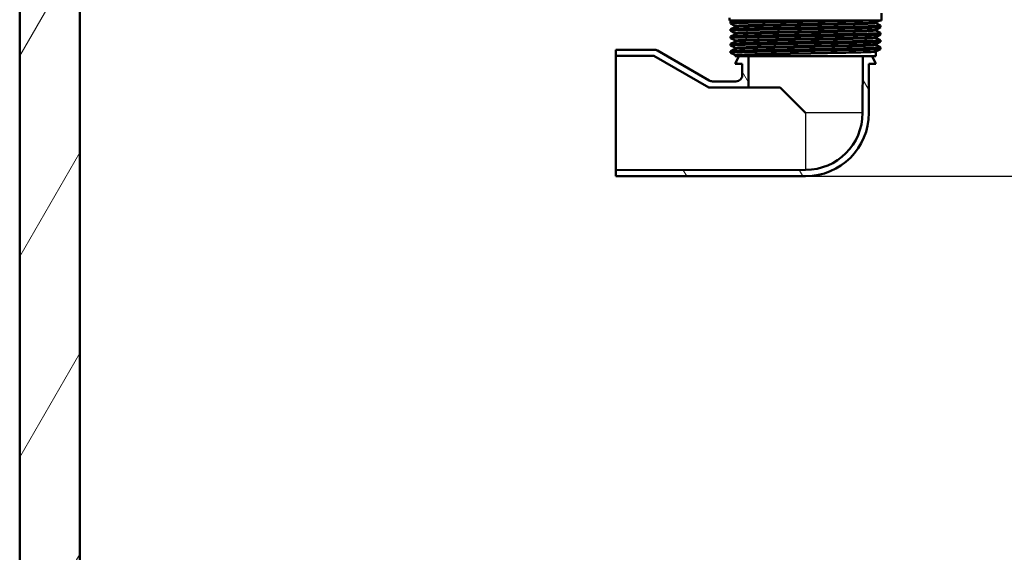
# Model space of a CAD drawing. Header units: millimetres. Extents: x 100 to 2000, y 93 to 2870.
# Tile 3 of 31: x 401 to 712, y 1299 to 1467. Entities that reach past the tile are written whole.
import ezdxf

# ---------------------------------------------------------------- set-up
doc = ezdxf.new("R2010")
doc.units = ezdxf.units.MM
doc.header["$LTSCALE"] = 10
for name, color, linetype, lineweight in [('Dimensions(ISO)', 7, 'Continuous', 25), ('Hatch', 7, 'Continuous', 9), ('Visible Edges(ISO)', 7, 'Continuous', 50), ('Visible Tangent Edges(ISO)', 7, 'Continuous', 25)]:
    doc.layers.add(name, color=color, linetype=linetype, lineweight=lineweight)
doc.styles.add('Text_3.5mm', font='arial.ttf', dxfattribs={"width": 0.9})
doc.dimstyles.new('KS-STANDARD', dxfattribs={"dimscale": 10, "dimtxt": 3.5, "dimasz": 2.5, "dimexe": 3.175, "dimexo": 0, "dimgap": 0.8, "dimtad": 1, "dimdec": 1, "dimrnd": 1e-08, "dimtxsty": 'Text_3.5mm', "dimcen": 0.09, "dimdle": 10, "dimclrd": 7, "dimclre": 7, "dimclrt": 7, "dimadec": 0, "dimazin": 2, "dimtfac": 0.714286, "dimtdec": 4, "dimtmove": 0, "dimatfit": 3, "dimfxl": 0, "dimtolj": 1, "dimlwd": 25, "dimlwe": 25, "dimarcsym": 0})

# ---------------------------------------------------------------- blocks, each defined once
blk = doc.blocks.new('*D7')
at = {"layer": 'Defpoints', "color": 0, "linetype": 'Continuous'}
for p in [(1000.52, 1726.84), (1080.52, 1726.84), (588.92, 1417.65)]:
    blk.add_point(p, dxfattribs=at)
at = {"layer": 'Dimensions(ISO)', "color": 7, "linetype": 'Continuous', "lineweight": 25}
for p, q in [((1000.52, 1726.84), (1112.27, 1726.84)), ((1080.52, 1442.65), (1080.52, 1701.84)), ((588.92, 1417.65), (1112.27, 1417.65))]:
    blk.add_line(p, q, dxfattribs=at)
at = {"layer": 'Dimensions(ISO)', "color": 7, "linetype": 'Continuous'}
for points in [[(1076.36, 1701.84), (1084.69, 1701.84), (1080.52, 1726.84)], [(1076.36, 1442.65), (1084.69, 1442.65), (1080.52, 1417.65)]]:
    blk.add_solid(points, dxfattribs=at)
at = {"layer": 'Dimensions(ISO)', "color": 7, "linetype": 'Continuous', "lineweight": 25, "insert": (1054.64, 1519.32), "char_height": 35, "attachment_point": 4, "rotation": 90, "style": 'Text_3.5mm'}
blk.add_mtext('\\A1;309', dxfattribs=at)
blk = doc.blocks.new('*D9')
at = {"layer": 'Defpoints', "color": 0, "linetype": 'Continuous'}
for p in [(648.92, 1417.65), (1080.52, 1417.65), (926.52, 856.84)]:
    blk.add_point(p, dxfattribs=at)
at = {"layer": 'Dimensions(ISO)', "color": 7, "linetype": 'Continuous', "lineweight": 25}
for p, q in [((648.92, 1417.65), (1112.27, 1417.65)), ((1080.52, 881.84), (1080.52, 1392.65)), ((926.52, 856.84), (1112.27, 856.84))]:
    blk.add_line(p, q, dxfattribs=at)
at = {"layer": 'Dimensions(ISO)', "color": 7, "linetype": 'Continuous'}
for points in [[(1076.36, 1392.65), (1084.69, 1392.65), (1080.52, 1417.65)], [(1076.36, 881.84), (1084.69, 881.84), (1080.52, 856.84)]]:
    blk.add_solid(points, dxfattribs=at)
at = {"layer": 'Dimensions(ISO)', "color": 7, "linetype": 'Continuous', "lineweight": 25, "insert": (1054.65, 1087.98), "char_height": 35, "attachment_point": 4, "rotation": 90, "style": 'Text_3.5mm'}
blk.add_mtext('\\A1;\\fArial|b0|i0;ca. 561', dxfattribs=at)

msp = doc.modelspace()

# ---------------------------------------------------------------- hatches: boundary and pattern name
at = {"layer": 'Hatch'}
h = msp.add_hatch(dxfattribs=at)
h.set_pattern_fill('ANSI31', color=256, scale=254, angle=15, style=0)
h.set_pattern_definition([(60, (0, 0), (-27.4963, 15.875), [])])
h.paths.add_polyline_path([(957.52, 1623.84), (976.52, 1623.84), (976.52, 1723.84), (957.52, 1723.84)])
h.paths.add_polyline_path([(567.52, 856.84), (567.52, 961.84), (907.52, 961.84), (907.52, 856.84), (926.52, 856.84), (926.52, 961.84), (976.52, 961.84), (976.52, 980.84), (419.52, 980.84), (419.52, 1723.84), (400.52, 1723.84), (400.52, 961.84), (548.52, 961.84), (548.52, 856.84)])
h = msp.add_hatch(dxfattribs=at)
h.set_pattern_fill('ANSI31', color=256, scale=254, angle=75, style=0)
h.set_pattern_definition([(120, (0, 0), (-27.4963, -15.875), [])])
edge = h.paths.add_edge_path()
edge.add_line((666.96, 1455.65), (670.01, 1455.65))
edge.add_line((670.01, 1455.65), (671.17, 1453.15))
edge.add_line((671.17, 1453.15), (668.92, 1453.15))
edge.add_line((668.92, 1453.15), (668.92, 1437.65))
edge.add_ellipse((648.92, 1437.65), major_axis=(20, 0), ratio=1, start_angle=270, end_angle=360, ccw=False)
edge.add_line((648.92, 1417.65), (588.92, 1417.65))
edge.add_line((588.92, 1417.65), (588.92, 1419.55))
edge.add_line((588.92, 1419.55), (648.92, 1419.65))
edge.add_ellipse((648.92, 1437.65), major_axis=(0, -18), ratio=1, start_angle=0, end_angle=90)
edge.add_line((666.92, 1437.65), (666.96, 1455.65))
edge = h.paths.add_edge_path()
edge.add_line((627.84, 1455.65), (630.89, 1455.65))
edge.add_line((630.89, 1455.65), (630.91, 1445.68))
edge.add_line((630.91, 1445.68), (618.3, 1445.7))
edge.add_line((618.3, 1445.7), (600.92, 1455.74))
edge.add_line((600.92, 1455.74), (588.92, 1455.76))
edge.add_line((588.92, 1455.76), (588.92, 1457.65))
edge.add_line((588.92, 1457.65), (601.07, 1457.65))
edge.add_spline(control_points=[(601.07, 1457.65), (601.24, 1457.65), (601.42, 1457.63), (601.75, 1457.54), (601.92, 1457.47), (602.07, 1457.38)], knot_values=[-0.10487, -0.10487, -0.10487, -0.10487, -0.052435, -0.052435, 0, 0, 0, 0], degree=3, periodic=0)
edge.add_line((602.07, 1457.38), (618.46, 1447.92))
edge.add_ellipse((619.46, 1449.65), major_axis=(-0.52, -1.93), ratio=0.999998, start_angle=345, end_angle=375)
edge.add_line((619.46, 1447.65), (626.92, 1447.65))
edge.add_spline(control_points=[(626.92, 1447.65), (627.18, 1447.65), (627.44, 1447.7), (627.92, 1447.9), (628.14, 1448.05), (628.51, 1448.41), (628.66, 1448.63), (628.82, 1448.99), (628.86, 1449.12), (628.91, 1449.38), (628.92, 1449.52), (628.92, 1449.65)], knot_values=[-0.314963, -0.314963, -0.314963, -0.314963, -0.236834, -0.236834, -0.158705, -0.158705, -0.080576, -0.080576, -0.040288, -0.040288, 0, 0, 0, 0], degree=3, periodic=0)
edge.add_line((628.92, 1449.65), (628.92, 1453.15))
edge.add_line((628.92, 1453.15), (626.67, 1453.15))
edge.add_line((626.67, 1453.15), (627.84, 1455.65))

# ---------------------------------------------------------------- linework, layer by layer
at = {"layer": 'Visible Edges(ISO)'}
for p, q in [((400.52, 1723.84), (400.52, 961.84)), ((419.52, 980.84), (419.52, 1723.84)), ((672.92, 1466.95), (672.92, 1469.28)), ((624.92, 1466.95), (624.92, 1467.78)), ((672.92, 1466.95), (624.92, 1466.95)), ((625.22, 1465.95), (625.22, 1466.44)), ((625.23, 1466.45), (626.19, 1466.95)), ((626.55, 1465.26), (625.23, 1465.94)), ((671.17, 1466.19), (671.17, 1466.2)), ((672.34, 1466.95), (671.3, 1466.41)), ((671.3, 1465.98), (672.61, 1465.3)), ((625.22, 1463.64), (625.22, 1464.13)), ((625.23, 1464.14), (626.55, 1464.83)), ((626.55, 1462.95), (625.23, 1463.63)), ((626.67, 1465.04), (626.67, 1465.05)), ((626.67, 1462.73), (626.67, 1462.74)), ((671.17, 1463.89), (671.17, 1463.89)), ((672.61, 1464.79), (671.3, 1464.1)), ((671.3, 1463.68), (672.61, 1462.99)), ((672.62, 1464.8), (672.62, 1465.29)), ((672.62, 1462.49), (672.62, 1462.98)), ((625.22, 1461.33), (625.22, 1461.82)), ((625.23, 1461.84), (626.55, 1462.52)), ((626.55, 1460.64), (625.23, 1461.32)), ((625.23, 1459.53), (626.55, 1460.21)), ((626.67, 1460.42), (626.67, 1460.43)), ((671.17, 1461.58), (671.17, 1461.58)), ((672.61, 1462.48), (671.3, 1461.79)), ((671.3, 1461.37), (672.61, 1460.68)), ((672.61, 1460.17), (671.3, 1459.48)), ((672.62, 1460.18), (672.62, 1460.67)), ((601.07, 1457.65), (588.92, 1457.65)), ((588.92, 1457.65), (588.92, 1455.76)), ((618.46, 1447.92), (602.07, 1457.38)), ((625.22, 1459.03), (625.22, 1459.52)), ((625.22, 1456.72), (625.22, 1457.21)), ((626.55, 1458.33), (625.23, 1459.01)), ((625.23, 1457.22), (626.55, 1457.9)), ((626.55, 1456.02), (625.23, 1456.71)), ((626.67, 1458.11), (626.67, 1458.12)), ((671.17, 1459.27), (671.17, 1459.27)), ((671.17, 1455.65), (671.17, 1456.96)), ((671.3, 1459.06), (672.61, 1458.37)), ((672.61, 1457.86), (671.3, 1457.17)), ((672.62, 1457.87), (672.62, 1458.36)), ((588.92, 1455.76), (600.92, 1455.74)), ((588.92, 1455.76), (588.92, 1419.55)), ((600.92, 1455.74), (618.3, 1445.7)), ((626.67, 1455.65), (626.67, 1455.81)), ((626.67, 1455.65), (671.17, 1455.65)), ((627.84, 1455.65), (626.67, 1453.15)), ((630.91, 1445.68), (630.89, 1455.65)), ((666.96, 1455.65), (666.92, 1437.65)), ((671.17, 1453.15), (670.01, 1455.65)), ((626.67, 1453.15), (628.92, 1453.15)), ((628.92, 1453.15), (628.92, 1449.65)), ((668.92, 1437.65), (668.92, 1453.15)), ((668.92, 1453.15), (671.17, 1453.15)), ((626.92, 1447.65), (619.46, 1447.65)), ((618.3, 1445.7), (630.91, 1445.68)), ((640.91, 1445.67), (630.91, 1445.68)), ((648.92, 1437.65), (640.91, 1445.67)), ((648.92, 1419.65), (588.92, 1419.55)), ((588.92, 1419.55), (588.92, 1417.65)), ((588.92, 1417.65), (648.92, 1417.65))]:
    msp.add_line(p, q, dxfattribs=at)
for radius in [18, 20]:
    msp.add_arc((648.92, 1437.65), radius, 270, 0, dxfattribs=at)
msp.add_ellipse((619.46, 1449.65), major_axis=(-0.52, -1.93), ratio=0.999998, start_param=6.021386, end_param=6.544984, dxfattribs=at)
for points, knots in [([(625.24, 1465.94), (625.19, 1465.97), (625.3, 1465.99), (625.57, 1466.02), (626.39, 1466.09), (628.67, 1466.16), (632.01, 1466.24), (635.36, 1466.31), (639.78, 1466.39), (644.48, 1466.46), (649.17, 1466.53), (654.13, 1466.61), (658.5, 1466.68), (662.87, 1466.76), (666.63, 1466.83), (669.13, 1466.9), (669.65, 1466.92), (670.12, 1466.94), (670.54, 1466.95)], [31.389174, 31.389174, 31.389174, 31.389174, 31.590691, 31.590691, 31.590691, 32.194948, 32.194948, 32.194948, 32.80125, 32.80125, 32.80125, 33.405662, 33.405662, 33.405662, 34.010412, 34.010412, 34.010412, 34.137582, 34.137582, 34.137582, 34.137582]), ([(625.23, 1466.44), (625.23, 1466.46), (625.31, 1466.48), (625.49, 1466.5), (626.22, 1466.57), (628.48, 1466.65), (631.87, 1466.72), (635.25, 1466.8), (639.74, 1466.88), (644.53, 1466.95)], [31.418951, 31.418951, 31.418951, 31.418951, 31.569557, 31.569557, 31.569557, 32.186399, 32.186399, 32.186399, 32.80324, 32.80324, 32.80324, 32.80324]), ([(671.17, 1466.2), (671.17, 1466.23), (671.18, 1466.26), (671.2, 1466.31), (671.21, 1466.33), (671.24, 1466.36), (671.25, 1466.37), (671.27, 1466.39), (671.27, 1466.4), (671.29, 1466.41), (671.29, 1466.41), (671.3, 1466.41)], [3.6482646, 3.6482646, 3.6482646, 3.6482646, 3.66230018, 3.66230018, 3.67633577, 3.67633577, 3.69037135, 3.69037135, 3.70440694, 3.70440694, 3.71844252, 3.71844252, 3.71844252, 3.71844252]), ([(671.17, 1466.19), (671.17, 1466.16), (671.18, 1466.13), (671.2, 1466.08), (671.21, 1466.06), (671.24, 1466.03), (671.25, 1466.02), (671.27, 1466), (671.27, 1466), (671.29, 1465.99), (671.29, 1465.99), (671.3, 1465.98)], [51.06209195, 51.06209195, 51.06209195, 51.06209195, 51.07610407, 51.07610407, 51.09011619, 51.09011619, 51.10412831, 51.10412831, 51.11814043, 51.11814043, 51.13215255, 51.13215255, 51.13215255, 51.13215255]), ([(625.24, 1463.63), (625.15, 1463.68), (625.71, 1463.73), (626.9, 1463.78), (628.67, 1463.86), (631.83, 1463.93), (635.83, 1464.01), (639.82, 1464.08), (644.63, 1464.15), (649.42, 1464.23), (654.21, 1464.3), (658.95, 1464.38), (662.83, 1464.45), (666.7, 1464.53), (669.69, 1464.6), (671.28, 1464.67), (672.17, 1464.71), (672.61, 1464.76), (672.62, 1464.8)], [25.105988, 25.105988, 25.105988, 25.105988, 25.51401, 25.51401, 25.51401, 26.121147, 26.121147, 26.121147, 26.72768, 26.72768, 26.72768, 27.333656, 27.333656, 27.333656, 27.939119, 27.939119, 27.939119, 28.277359, 28.277359, 28.277359, 28.277359]), ([(625.22, 1461.82), (625.23, 1461.9), (626.64, 1461.97), (629.24, 1462.04), (631.91, 1462.12), (635.8, 1462.19), (640.25, 1462.26), (644.7, 1462.34), (649.68, 1462.41), (654.34, 1462.49), (658.99, 1462.56), (663.29, 1462.63), (666.5, 1462.71), (669.7, 1462.78), (671.8, 1462.86), (672.42, 1462.93), (672.59, 1462.95), (672.65, 1462.97), (672.61, 1462.99)], [18.852581, 18.852581, 18.852581, 18.852581, 19.443393, 19.443393, 19.443393, 20.048757, 20.048757, 20.048757, 20.653886, 20.653886, 20.653886, 21.258792, 21.258792, 21.258792, 21.863485, 21.863485, 21.863485, 22.023951, 22.023951, 22.023951, 22.023951]), ([(625.23, 1464.13), (625.23, 1464.18), (625.76, 1464.22), (626.79, 1464.27), (628.51, 1464.34), (631.61, 1464.42), (635.56, 1464.49), (639.51, 1464.57), (644.29, 1464.64), (649.08, 1464.71), (653.86, 1464.79), (658.61, 1464.86), (662.53, 1464.94), (666.44, 1465.01), (669.49, 1465.08), (671.15, 1465.16), (672.2, 1465.2), (672.69, 1465.25), (672.61, 1465.3)], [25.135766, 25.135766, 25.135766, 25.135766, 25.501755, 25.501755, 25.501755, 26.107636, 26.107636, 26.107636, 26.713012, 26.713012, 26.713012, 27.317929, 27.317929, 27.317929, 27.922431, 27.922431, 27.922431, 28.307136, 28.307136, 28.307136, 28.307136]), ([(626.67, 1465.05), (626.67, 1465.08), (626.67, 1465.11), (626.65, 1465.16), (626.64, 1465.18), (626.61, 1465.21), (626.6, 1465.22), (626.58, 1465.24), (626.57, 1465.24), (626.56, 1465.25), (626.56, 1465.25), (626.55, 1465.26)], [10.67325116, 10.67325116, 10.67325116, 10.67325116, 10.68726649, 10.68726649, 10.70128183, 10.70128183, 10.71529716, 10.71529716, 10.72931249, 10.72931249, 10.74332783, 10.74332783, 10.74332783, 10.74332783]), ([(626.67, 1465.04), (626.67, 1465.01), (626.67, 1464.98), (626.65, 1464.93), (626.64, 1464.91), (626.61, 1464.88), (626.6, 1464.87), (626.58, 1464.85), (626.57, 1464.84), (626.56, 1464.84), (626.56, 1464.83), (626.55, 1464.83)], [44.03727805, 44.03727805, 44.03727805, 44.03727805, 44.05127545, 44.05127545, 44.06527284, 44.06527284, 44.07927024, 44.07927024, 44.09326763, 44.09326763, 44.10726503, 44.10726503, 44.10726503, 44.10726503]), ([(626.67, 1462.74), (626.67, 1462.77), (626.67, 1462.8), (626.65, 1462.85), (626.64, 1462.87), (626.61, 1462.9), (626.6, 1462.91), (626.58, 1462.93), (626.57, 1462.93), (626.56, 1462.94), (626.56, 1462.94), (626.55, 1462.95)], [24.72298714, 24.72298714, 24.72298714, 24.72298714, 24.73697606, 24.73697606, 24.75096499, 24.75096499, 24.76495391, 24.76495391, 24.77894283, 24.77894283, 24.79293176, 24.79293176, 24.79293176, 24.79293176]), ([(626.67, 1462.73), (626.67, 1462.7), (626.67, 1462.67), (626.65, 1462.62), (626.64, 1462.6), (626.61, 1462.57), (626.6, 1462.56), (626.58, 1462.54), (626.57, 1462.54), (626.56, 1462.53), (626.56, 1462.52), (626.55, 1462.52)], [29.98774648, 29.98774648, 29.98774648, 29.98774648, 30.00172888, 30.00172888, 30.01571128, 30.01571128, 30.02969367, 30.02969367, 30.04367607, 30.04367607, 30.05765847, 30.05765847, 30.05765847, 30.05765847]), ([(671.17, 1463.89), (671.17, 1463.92), (671.18, 1463.95), (671.2, 1464), (671.21, 1464.02), (671.24, 1464.05), (671.25, 1464.06), (671.27, 1464.08), (671.27, 1464.09), (671.29, 1464.1), (671.29, 1464.1), (671.3, 1464.1)], [17.6981523, 17.6981523, 17.6981523, 17.6981523, 17.71215204, 17.71215204, 17.72615178, 17.72615178, 17.74015152, 17.74015152, 17.75415126, 17.75415126, 17.768151, 17.768151, 17.768151, 17.768151]), ([(671.17, 1463.89), (671.17, 1463.85), (671.18, 1463.82), (671.2, 1463.77), (671.21, 1463.75), (671.24, 1463.72), (671.25, 1463.71), (671.27, 1463.7), (671.27, 1463.69), (671.29, 1463.68), (671.29, 1463.68), (671.3, 1463.68)], [37.01250292, 37.01250292, 37.01250292, 37.01250292, 37.02649038, 37.02649038, 37.04047784, 37.04047784, 37.05446531, 37.05446531, 37.06845277, 37.06845277, 37.08244023, 37.08244023, 37.08244023, 37.08244023]), ([(625.23, 1461.32), (625.23, 1461.33), (625.23, 1461.33), (625.23, 1461.33), (625.18, 1461.41), (626.64, 1461.48), (629.33, 1461.55), (632.02, 1461.63), (635.94, 1461.7), (640.41, 1461.78), (644.88, 1461.85), (649.87, 1461.92), (654.52, 1462), (659.17, 1462.07), (663.45, 1462.15), (666.63, 1462.22), (669.81, 1462.3), (671.87, 1462.37), (672.45, 1462.44), (672.57, 1462.46), (672.62, 1462.47), (672.62, 1462.49)], [18.822803, 18.822803, 18.822803, 18.822803, 18.843905, 18.843905, 18.843905, 19.450094, 19.450094, 19.450094, 20.056011, 20.056011, 20.056011, 20.661669, 20.661669, 20.661669, 21.267079, 21.267079, 21.267079, 21.872253, 21.872253, 21.872253, 21.994173, 21.994173, 21.994173, 21.994173]), ([(625.24, 1459.01), (625.19, 1459.04), (625.31, 1459.07), (625.61, 1459.09), (626.47, 1459.17), (628.79, 1459.24), (632.16, 1459.31), (635.54, 1459.39), (639.96, 1459.46), (644.65, 1459.54), (649.55, 1459.61), (654.73, 1459.69), (659.22, 1459.77), (663.57, 1459.84), (667.24, 1459.92), (669.6, 1459.99), (671.57, 1460.05), (672.61, 1460.12), (672.62, 1460.18)], [12.539618, 12.539618, 12.539618, 12.539618, 12.750266, 12.750266, 12.750266, 13.354679, 13.354679, 13.354679, 13.958998, 13.958998, 13.958998, 14.589579, 14.589579, 14.589579, 15.200454, 15.200454, 15.200454, 15.710988, 15.710988, 15.710988, 15.710988]), ([(625.23, 1459.52), (625.23, 1459.54), (625.35, 1459.56), (625.6, 1459.58), (626.48, 1459.66), (628.93, 1459.73), (632.5, 1459.81), (635.96, 1459.89), (640.46, 1459.96), (645.21, 1460.04), (649.95, 1460.11), (654.92, 1460.18), (659.24, 1460.26), (663.56, 1460.33), (667.22, 1460.41), (669.58, 1460.48), (671.68, 1460.55), (672.73, 1460.61), (672.61, 1460.68)], [12.569395, 12.569395, 12.569395, 12.569395, 12.747618, 12.747618, 12.747618, 13.374356, 13.374356, 13.374356, 13.982692, 13.982692, 13.982692, 14.590678, 14.590678, 14.590678, 15.198327, 15.198327, 15.198327, 15.740766, 15.740766, 15.740766, 15.740766]), ([(626.67, 1460.43), (626.67, 1460.46), (626.67, 1460.49), (626.65, 1460.54), (626.64, 1460.56), (626.61, 1460.59), (626.6, 1460.6), (626.58, 1460.62), (626.57, 1460.62), (626.56, 1460.63), (626.56, 1460.64), (626.55, 1460.64)], [38.77253677, 38.77253677, 38.77253677, 38.77253677, 38.78651866, 38.78651866, 38.80050056, 38.80050056, 38.81448246, 38.81448246, 38.82846435, 38.82846435, 38.84244625, 38.84244625, 38.84244625, 38.84244625]), ([(626.67, 1460.42), (626.67, 1460.39), (626.67, 1460.36), (626.65, 1460.31), (626.64, 1460.29), (626.61, 1460.26), (626.6, 1460.25), (626.58, 1460.23), (626.57, 1460.23), (626.56, 1460.22), (626.56, 1460.21), (626.55, 1460.21)], [15.93820897, 15.93820897, 15.93820897, 15.93820897, 15.95219594, 15.95219594, 15.96618291, 15.96618291, 15.98016988, 15.98016988, 15.99415685, 15.99415685, 16.00814382, 16.00814382, 16.00814382, 16.00814382]), ([(671.17, 1461.58), (671.17, 1461.61), (671.18, 1461.64), (671.2, 1461.69), (671.21, 1461.71), (671.24, 1461.75), (671.25, 1461.76), (671.27, 1461.77), (671.27, 1461.78), (671.29, 1461.79), (671.29, 1461.79), (671.3, 1461.79)], [31.74777531, 31.74777531, 31.74777531, 31.74777531, 31.76175827, 31.76175827, 31.77574123, 31.77574123, 31.78972419, 31.78972419, 31.80370715, 31.80370715, 31.81769011, 31.81769011, 31.81769011, 31.81769011]), ([(671.17, 1461.58), (671.17, 1461.55), (671.18, 1461.51), (671.2, 1461.46), (671.21, 1461.44), (671.24, 1461.41), (671.25, 1461.4), (671.27, 1461.39), (671.27, 1461.38), (671.29, 1461.37), (671.29, 1461.37), (671.3, 1461.37)], [22.96298856, 22.96298856, 22.96298856, 22.96298856, 22.97697079, 22.97697079, 22.99095302, 22.99095302, 23.00493526, 23.00493526, 23.01891749, 23.01891749, 23.03289973, 23.03289973, 23.03289973, 23.03289973]), ([(602.07, 1457.38), (601.92, 1457.47), (601.75, 1457.54), (601.42, 1457.63), (601.24, 1457.65), (601.07, 1457.65)], [-0.1048698, -0.1048698, -0.1048698, -0.1048698, -0.0524349, -0.0524349, 0, 0, 0, 0]), ([(625.24, 1456.71), (625.14, 1456.76), (625.82, 1456.81), (627.23, 1456.87), (629.15, 1456.94), (632.44, 1457.02), (636.51, 1457.09), (640.59, 1457.17), (645.43, 1457.24), (650.21, 1457.31), (654.98, 1457.39), (659.67, 1457.46), (663.45, 1457.54), (667.22, 1457.61), (670.08, 1457.68), (671.52, 1457.76), (672.25, 1457.8), (672.62, 1457.83), (672.62, 1457.87)], [6.256432, 6.256432, 6.256432, 6.256432, 6.700342, 6.700342, 6.700342, 7.30585, 7.30585, 7.30585, 7.911236, 7.911236, 7.911236, 8.516503, 8.516503, 8.516503, 9.121654, 9.121654, 9.121654, 9.427803, 9.427803, 9.427803, 9.427803]), ([(625.23, 1457.21), (625.24, 1457.26), (625.91, 1457.31), (627.22, 1457.36), (629.15, 1457.43), (632.43, 1457.51), (636.5, 1457.58), (640.57, 1457.66), (645.42, 1457.73), (650.19, 1457.8), (654.96, 1457.88), (659.65, 1457.95), (663.43, 1458.03), (667.21, 1458.1), (670.07, 1458.17), (671.51, 1458.25), (672.32, 1458.29), (672.68, 1458.33), (672.61, 1458.37)], [6.28621, 6.28621, 6.28621, 6.28621, 6.70007, 6.70007, 6.70007, 7.305313, 7.305313, 7.305313, 7.910441, 7.910441, 7.910441, 8.515455, 8.515455, 8.515455, 9.120358, 9.120358, 9.120358, 9.45758, 9.45758, 9.45758, 9.45758]), ([(626.67, 1458.12), (626.67, 1458.15), (626.67, 1458.18), (626.65, 1458.23), (626.64, 1458.25), (626.61, 1458.28), (626.6, 1458.29), (626.58, 1458.31), (626.57, 1458.31), (626.56, 1458.32), (626.56, 1458.33), (626.55, 1458.33)], [52.82206024, 52.82206024, 52.82206024, 52.82206024, 52.83605469, 52.83605469, 52.85004914, 52.85004914, 52.86404359, 52.86404359, 52.87803804, 52.87803804, 52.89203249, 52.89203249, 52.89203249, 52.89203249]), ([(626.67, 1458.11), (626.67, 1458.08), (626.67, 1458.05), (626.65, 1458), (626.64, 1457.98), (626.61, 1457.95), (626.6, 1457.94), (626.58, 1457.92), (626.57, 1457.92), (626.56, 1457.91), (626.56, 1457.91), (626.55, 1457.9)], [1.88850499, 1.88850499, 1.88850499, 1.88850499, 1.90251597, 1.90251597, 1.91652696, 1.91652696, 1.93053794, 1.93053794, 1.94454892, 1.94454892, 1.9585599, 1.9585599, 1.9585599, 1.9585599]), ([(671.17, 1459.27), (671.17, 1459.3), (671.18, 1459.34), (671.2, 1459.39), (671.21, 1459.41), (671.24, 1459.44), (671.25, 1459.45), (671.27, 1459.46), (671.27, 1459.47), (671.29, 1459.48), (671.29, 1459.48), (671.3, 1459.48)], [45.79729168, 45.79729168, 45.79729168, 45.79729168, 45.81127741, 45.81127741, 45.82526315, 45.82526315, 45.83924888, 45.83924888, 45.85323462, 45.85323462, 45.86722035, 45.86722035, 45.86722035, 45.86722035]), ([(671.17, 1459.27), (671.17, 1459.24), (671.18, 1459.21), (671.2, 1459.16), (671.21, 1459.14), (671.24, 1459.1), (671.25, 1459.09), (671.27, 1459.08), (671.27, 1459.07), (671.29, 1459.06), (671.29, 1459.06), (671.3, 1459.06)], [8.91338769, 8.91338769, 8.91338769, 8.91338769, 8.92738427, 8.92738427, 8.94138084, 8.94138084, 8.95537742, 8.95537742, 8.969374, 8.969374, 8.98337057, 8.98337057, 8.98337057, 8.98337057]), ([(671.17, 1456.96), (671.17, 1457), (671.18, 1457.03), (671.2, 1457.08), (671.21, 1457.1), (671.24, 1457.13), (671.25, 1457.14), (671.27, 1457.15), (671.27, 1457.16), (671.29, 1457.17), (671.29, 1457.17), (671.3, 1457.17)], [59.84686255, 59.84686255, 59.84686255, 59.84686255, 59.86087053, 59.86087053, 59.87487851, 59.87487851, 59.88888649, 59.88888649, 59.90289447, 59.90289447, 59.91690246, 59.91690246, 59.91690246, 59.91690246]), ([(626.67, 1455.81), (626.67, 1455.84), (626.67, 1455.87), (626.65, 1455.92), (626.64, 1455.94), (626.61, 1455.97), (626.6, 1455.98), (626.58, 1456), (626.57, 1456.01), (626.56, 1456.01), (626.56, 1456.02), (626.55, 1456.02)], [66.87171848, 66.87171848, 66.87171848, 66.87171848, 66.8857447, 66.8857447, 66.89977093, 66.89977093, 66.91379716, 66.91379716, 66.92782339, 66.92782339, 66.94184961, 66.94184961, 66.94184961, 66.94184961]), ([(628.92, 1449.65), (628.92, 1449.52), (628.91, 1449.38), (628.86, 1449.12), (628.82, 1448.99), (628.66, 1448.63), (628.51, 1448.41), (628.14, 1448.05), (627.92, 1447.9), (627.44, 1447.7), (627.18, 1447.65), (626.92, 1447.65)], [-0.3149629, -0.3149629, -0.3149629, -0.3149629, -0.2746747, -0.2746747, -0.2343865, -0.2343865, -0.1562576, -0.1562576, -0.0781288, -0.0781288, 0, 0, 0, 0])]:
    msp.add_open_spline(points, degree=3, knots=knots, dxfattribs=at)
at = {"layer": 'Visible Tangent Edges(ISO)'}
for p, q in [((666.92, 1437.65), (648.92, 1437.65)), ((648.92, 1437.65), (648.92, 1419.65))]:
    msp.add_line(p, q, dxfattribs=at)
for points, knots in [([(671.3, 1466.41), (671.24, 1466.38), (670.96, 1466.35), (669.67, 1466.27), (668.32, 1466.23), (664.74, 1466.13), (662.49, 1466.08), (657.44, 1465.99), (654.62, 1465.94), (648.86, 1465.84), (645.9, 1465.8), (640.3, 1465.7), (637.63, 1465.65), (633.02, 1465.56), (631.06, 1465.51), (628.13, 1465.41), (627.16, 1465.37), (626.58, 1465.3), (626.51, 1465.28), (626.55, 1465.26)], [3.718443, 3.718443, 3.718443, 3.718443, 4.264554, 4.264554, 5.13546, 5.13546, 6.006326, 6.006326, 6.87717, 6.87717, 7.748053, 7.748053, 8.619018, 8.619018, 9.490025, 9.490025, 10.360962, 10.360962, 10.743328, 10.743328, 10.743328, 10.743328]), ([(626.55, 1464.83), (626.6, 1464.86), (626.81, 1464.88), (627.84, 1464.95), (629.01, 1465), (632.19, 1465.09), (634.19, 1465.13), (638.81, 1465.23), (641.45, 1465.27), (647.04, 1465.37), (650.04, 1465.41), (655.85, 1465.51), (658.68, 1465.56), (663.64, 1465.66), (665.78, 1465.71), (669.06, 1465.8), (670.22, 1465.85), (671.19, 1465.93), (671.35, 1465.95), (671.3, 1465.98)], [44.107265, 44.107265, 44.107265, 44.107265, 44.573873, 44.573873, 45.406739, 45.406739, 46.231883, 46.231883, 47.07293, 47.07293, 47.951408, 47.951408, 48.845319, 48.845319, 49.727939, 49.727939, 50.59495, 50.59495, 51.132153, 51.132153, 51.132153, 51.132153]), ([(626.68, 1465.05), (626.67, 1465.06), (626.75, 1465.08), (627.29, 1465.14), (628.26, 1465.19), (631.17, 1465.29), (633.12, 1465.34), (637.7, 1465.43), (640.35, 1465.48), (645.92, 1465.57), (648.87, 1465.62), (654.59, 1465.72), (657.39, 1465.76), (662.41, 1465.86), (664.65, 1465.91), (668.21, 1466), (669.55, 1466.05), (670.89, 1466.13), (671.17, 1466.17), (671.17, 1466.2)], [-10.673251, -10.673251, -10.673251, -10.673251, -10.360962, -10.360962, -9.490025, -9.490025, -8.619018, -8.619018, -7.748053, -7.748053, -6.87717, -6.87717, -6.006326, -6.006326, -5.13546, -5.13546, -4.264554, -4.264554, -3.648265, -3.648265, -3.648265, -3.648265]), ([(671.17, 1466.19), (671.17, 1466.17), (671.01, 1466.14), (670.09, 1466.07), (668.94, 1466.02), (665.68, 1465.93), (663.55, 1465.88), (658.62, 1465.78), (655.8, 1465.73), (650.03, 1465.64), (647.05, 1465.59), (641.49, 1465.49), (638.86, 1465.45), (634.28, 1465.36), (632.28, 1465.31), (629.13, 1465.22), (627.97, 1465.17), (626.89, 1465.1), (626.67, 1465.07), (626.67, 1465.04)], [-51.062092, -51.062092, -51.062092, -51.062092, -50.59495, -50.59495, -49.727939, -49.727939, -48.845319, -48.845319, -47.951408, -47.951408, -47.07293, -47.07293, -46.231883, -46.231883, -45.406739, -45.406739, -44.573873, -44.573873, -44.037278, -44.037278, -44.037278, -44.037278]), ([(671.3, 1464.1), (671.25, 1464.08), (671.07, 1464.05), (670.11, 1463.98), (668.9, 1463.94), (665.55, 1463.84), (663.39, 1463.79), (658.49, 1463.7), (655.71, 1463.65), (650, 1463.55), (647.03, 1463.51), (641.38, 1463.41), (638.67, 1463.36), (633.9, 1463.27), (631.83, 1463.22), (628.64, 1463.13), (627.51, 1463.08), (626.63, 1463), (626.5, 1462.97), (626.55, 1462.95)], [17.768151, 17.768151, 17.768151, 17.768151, 18.197467, 18.197467, 19.069268, 19.069268, 19.942351, 19.942351, 20.814852, 20.814852, 21.684386, 21.684386, 22.550712, 22.550712, 23.417755, 23.417755, 24.290914, 24.290914, 24.792932, 24.792932, 24.792932, 24.792932]), ([(626.55, 1462.52), (626.61, 1462.55), (626.88, 1462.58), (627.95, 1462.65), (628.88, 1462.68), (631.83, 1462.77), (634.21, 1462.83), (639.91, 1462.94), (643.33, 1462.99), (649.92, 1463.1), (653.05, 1463.15), (658.89, 1463.25), (661.57, 1463.3), (666.17, 1463.41), (668.04, 1463.46), (670.7, 1463.56), (671.38, 1463.62), (671.3, 1463.67), (671.3, 1463.67), (671.3, 1463.68)], [30.057658, 30.057658, 30.057658, 30.057658, 30.592061, 30.592061, 31.263362, 31.263362, 32.237615, 32.237615, 33.291692, 33.291692, 34.217923, 34.217923, 35.131943, 35.131943, 36.063766, 36.063766, 37.061757, 37.061757, 37.08244, 37.08244, 37.08244, 37.08244]), ([(671.17, 1463.89), (671.17, 1463.83), (670.5, 1463.78), (667.92, 1463.68), (666.07, 1463.63), (661.49, 1463.53), (658.82, 1463.48), (653.02, 1463.38), (649.91, 1463.32), (643.36, 1463.22), (639.96, 1463.16), (634.3, 1463.05), (631.94, 1462.99), (629, 1462.9), (628.07, 1462.87), (626.95, 1462.8), (626.67, 1462.76), (626.67, 1462.73)], [-37.012503, -37.012503, -37.012503, -37.012503, -36.063766, -36.063766, -35.131943, -35.131943, -34.217923, -34.217923, -33.291692, -33.291692, -32.237615, -32.237615, -31.263362, -31.263362, -30.592061, -30.592061, -29.987746, -29.987746, -29.987746, -29.987746]), ([(626.68, 1462.74), (626.68, 1462.76), (626.81, 1462.78), (627.64, 1462.86), (628.76, 1462.9), (631.93, 1463), (634, 1463.05), (638.73, 1463.14), (641.43, 1463.19), (647.05, 1463.28), (650, 1463.33), (655.68, 1463.43), (658.43, 1463.47), (663.31, 1463.57), (665.45, 1463.62), (668.78, 1463.71), (669.98, 1463.76), (670.99, 1463.84), (671.17, 1463.86), (671.17, 1463.89)], [-24.722987, -24.722987, -24.722987, -24.722987, -24.290914, -24.290914, -23.417755, -23.417755, -22.550712, -22.550712, -21.684386, -21.684386, -20.814852, -20.814852, -19.942351, -19.942351, -19.069268, -19.069268, -18.197467, -18.197467, -17.698152, -17.698152, -17.698152, -17.698152]), ([(671.3, 1461.79), (671.26, 1461.77), (671.14, 1461.75), (670.45, 1461.69), (669.5, 1461.65), (666.85, 1461.56), (665.18, 1461.52), (661.49, 1461.44), (659.58, 1461.41), (655.44, 1461.33), (653.26, 1461.3), (648.57, 1461.22), (646.04, 1461.18), (640.72, 1461.09), (637.91, 1461.04), (633, 1460.94), (630.87, 1460.89), (627.9, 1460.79), (626.99, 1460.74), (626.56, 1460.67), (626.52, 1460.66), (626.55, 1460.64)], [31.81769, 31.81769, 31.81769, 31.81769, 32.159798, 32.159798, 32.948764, 32.948764, 33.711002, 33.711002, 34.37986, 34.37986, 35.048718, 35.048718, 35.792869, 35.792869, 36.697459, 36.697459, 37.640334, 37.640334, 38.533123, 38.533123, 38.842446, 38.842446, 38.842446, 38.842446]), ([(626.55, 1460.21), (626.57, 1460.22), (626.63, 1460.24), (627.11, 1460.3), (628.05, 1460.34), (630.93, 1460.44), (632.87, 1460.49), (637.56, 1460.58), (640.31, 1460.63), (646.46, 1460.74), (649.9, 1460.79), (656.42, 1460.9), (659.55, 1460.96), (664.63, 1461.06), (666.72, 1461.11), (669.84, 1461.21), (670.85, 1461.26), (671.29, 1461.33), (671.33, 1461.35), (671.3, 1461.37)], [16.008144, 16.008144, 16.008144, 16.008144, 16.229224, 16.229224, 17.097143, 17.097143, 17.970989, 17.970989, 18.873931, 18.873931, 19.87642, 19.87642, 20.87079, 20.87079, 21.778811, 21.778811, 22.727814, 22.727814, 23.0329, 23.0329, 23.0329, 23.0329]), ([(671.17, 1461.58), (671.17, 1461.56), (671.13, 1461.55), (670.72, 1461.49), (669.71, 1461.43), (666.61, 1461.33), (664.54, 1461.28), (659.48, 1461.18), (656.37, 1461.12), (649.89, 1461.01), (646.48, 1460.96), (640.36, 1460.86), (637.63, 1460.81), (632.97, 1460.71), (631.04, 1460.66), (628.17, 1460.57), (627.24, 1460.52), (626.74, 1460.45), (626.67, 1460.44), (626.67, 1460.42)], [-22.962989, -22.962989, -22.962989, -22.962989, -22.727814, -22.727814, -21.778811, -21.778811, -20.87079, -20.87079, -19.87642, -19.87642, -18.873931, -18.873931, -17.970989, -17.970989, -17.097143, -17.097143, -16.229224, -16.229224, -15.938209, -15.938209, -15.938209, -15.938209]), ([(626.68, 1460.43), (626.67, 1460.44), (626.72, 1460.45), (627.12, 1460.52), (628.03, 1460.57), (630.98, 1460.67), (633.09, 1460.72), (637.98, 1460.82), (640.77, 1460.87), (646.06, 1460.96), (648.57, 1461), (653.24, 1461.08), (655.4, 1461.11), (659.51, 1461.19), (661.42, 1461.22), (665.08, 1461.3), (666.74, 1461.34), (669.38, 1461.43), (670.32, 1461.47), (671.05, 1461.54), (671.17, 1461.56), (671.17, 1461.58)], [-38.772537, -38.772537, -38.772537, -38.772537, -38.533123, -38.533123, -37.640334, -37.640334, -36.697459, -36.697459, -35.792869, -35.792869, -35.048718, -35.048718, -34.37986, -34.37986, -33.711002, -33.711002, -32.948764, -32.948764, -32.159798, -32.159798, -31.747775, -31.747775, -31.747775, -31.747775]), ([(671.3, 1457.17), (671.26, 1457.16), (671.14, 1457.14), (670.41, 1457.07), (669.32, 1457.02), (666.18, 1456.93), (664.12, 1456.88), (659.37, 1456.79), (656.65, 1456.74), (650.99, 1456.64), (648.02, 1456.59), (642.3, 1456.5), (639.52, 1456.45), (634.6, 1456.36), (632.43, 1456.31), (629.05, 1456.21), (627.82, 1456.16), (626.69, 1456.08), (626.49, 1456.05), (626.55, 1456.02)], [59.916902, 59.916902, 59.916902, 59.916902, 60.25451, 60.25451, 61.125364, 61.125364, 61.996192, 61.996192, 62.867062, 62.867062, 63.737983, 63.737983, 64.608915, 64.608915, 65.479824, 65.479824, 66.35071, 66.35071, 66.94185, 66.94185, 66.94185, 66.94185]), ([(671.3, 1459.48), (671.25, 1459.46), (671.05, 1459.43), (670.04, 1459.36), (668.81, 1459.31), (665.43, 1459.22), (663.26, 1459.17), (658.32, 1459.08), (655.54, 1459.03), (649.81, 1458.93), (646.84, 1458.88), (641.18, 1458.79), (638.47, 1458.74), (633.72, 1458.65), (631.66, 1458.6), (628.53, 1458.5), (627.43, 1458.46), (626.62, 1458.38), (626.5, 1458.36), (626.55, 1458.33)], [45.86722, 45.86722, 45.86722, 45.86722, 46.316262, 46.316262, 47.186756, 47.186756, 48.060561, 48.060561, 48.93415, 48.93415, 49.805523, 49.805523, 50.675143, 50.675143, 51.544746, 51.544746, 52.415371, 52.415371, 52.892032, 52.892032, 52.892032, 52.892032]), ([(626.55, 1457.9), (626.6, 1457.93), (626.82, 1457.95), (627.89, 1458.03), (629.15, 1458.08), (632.59, 1458.17), (634.79, 1458.22), (639.77, 1458.32), (642.58, 1458.36), (648.32, 1458.46), (651.28, 1458.51), (656.9, 1458.6), (659.58, 1458.65), (664.25, 1458.74), (666.27, 1458.79), (669.37, 1458.89), (670.45, 1458.93), (671.23, 1459.01), (671.34, 1459.03), (671.3, 1459.06)], [1.95856, 1.95856, 1.95856, 1.95856, 2.429533, 2.429533, 3.301173, 3.301173, 4.176286, 4.176286, 5.051724, 5.051724, 5.921788, 5.921788, 6.784181, 6.784181, 7.644963, 7.644963, 8.515259, 8.515259, 8.983371, 8.983371, 8.983371, 8.983371]), ([(671.17, 1459.27), (671.17, 1459.25), (671.06, 1459.22), (670.31, 1459.15), (669.24, 1459.11), (666.16, 1459.01), (664.16, 1458.97), (659.51, 1458.87), (656.85, 1458.82), (651.27, 1458.73), (648.32, 1458.68), (642.61, 1458.59), (639.82, 1458.54), (634.87, 1458.44), (632.69, 1458.39), (629.27, 1458.3), (628.02, 1458.25), (626.89, 1458.17), (626.68, 1458.14), (626.68, 1458.11)], [-8.913388, -8.913388, -8.913388, -8.913388, -8.515259, -8.515259, -7.644963, -7.644963, -6.784181, -6.784181, -5.921788, -5.921788, -5.051724, -5.051724, -4.176286, -4.176286, -3.301173, -3.301173, -2.429533, -2.429533, -1.888505, -1.888505, -1.888505, -1.888505]), ([(626.68, 1458.12), (626.68, 1458.14), (626.8, 1458.16), (627.56, 1458.23), (628.65, 1458.28), (631.77, 1458.38), (633.81, 1458.42), (638.53, 1458.52), (641.23, 1458.57), (646.85, 1458.66), (649.81, 1458.71), (655.5, 1458.81), (658.27, 1458.85), (663.18, 1458.95), (665.34, 1459), (668.7, 1459.09), (669.92, 1459.14), (670.97, 1459.22), (671.17, 1459.24), (671.17, 1459.27)], [-52.82206, -52.82206, -52.82206, -52.82206, -52.415371, -52.415371, -51.544746, -51.544746, -50.675143, -50.675143, -49.805523, -49.805523, -48.93415, -48.93415, -48.060561, -48.060561, -47.186756, -47.186756, -46.316262, -46.316262, -45.797292, -45.797292, -45.797292, -45.797292]), ([(626.68, 1455.81), (626.68, 1455.84), (626.88, 1455.87), (627.94, 1455.94), (629.17, 1455.99), (632.54, 1456.09), (634.69, 1456.13), (639.58, 1456.23), (642.34, 1456.28), (648.03, 1456.37), (650.98, 1456.42), (656.61, 1456.52), (659.31, 1456.56), (664.03, 1456.66), (666.08, 1456.71), (669.2, 1456.8), (670.29, 1456.85), (671.05, 1456.92), (671.17, 1456.94), (671.17, 1456.96)], [-66.871718, -66.871718, -66.871718, -66.871718, -66.35071, -66.35071, -65.479824, -65.479824, -64.608915, -64.608915, -63.737983, -63.737983, -62.867062, -62.867062, -61.996192, -61.996192, -61.125364, -61.125364, -60.25451, -60.25451, -59.846863, -59.846863, -59.846863, -59.846863])]:
    msp.add_open_spline(points, degree=3, knots=knots, dxfattribs=at)

# ---------------------------------------------------------------- dimensions: what is measured, and where the dimension line sits
at = {"layer": 'Dimensions(ISO)', "color": 7, "linetype": 'Continuous', "lineweight": 25}
dim = msp.add_linear_dim(base=(1080.52, 1726.84), p1=(588.92, 1417.65), p2=(1000.52, 1726.84), angle=90, dimstyle='KS-STANDARD', override={"dimgap": 0.8, "dimdec": 0, "dimtol": 0, "dimlim": 0, "dimtp": 0, "dimtm": 0, "dimtdec": 4, "dimtofl": 0, "dimatfit": 1}, dxfattribs=at)
dim.commit()
dim.dimension.update_dxf_attribs({"geometry": '*D7', "text_midpoint": (1080.52, 1554.14), "dimtype": 160})
dim = msp.add_linear_dim(base=(1080.52, 1417.65), p1=(926.52, 856.84), p2=(648.92, 1417.65), angle=90, text='\\fArial|b0|i0;ca. <>', dimstyle='KS-STANDARD', override={"dimgap": 0.8, "dimdec": 0, "dimtol": 0, "dimlim": 0, "dimtp": 0, "dimtm": 0, "dimtdec": 4, "dimtofl": 0, "dimatfit": 1}, dxfattribs=at)
dim.commit()
dim.dimension.update_dxf_attribs({"geometry": '*D9', "text_midpoint": (1080.52, 1155.26), "dimtype": 160})

doc.saveas('drawing.dxf')
